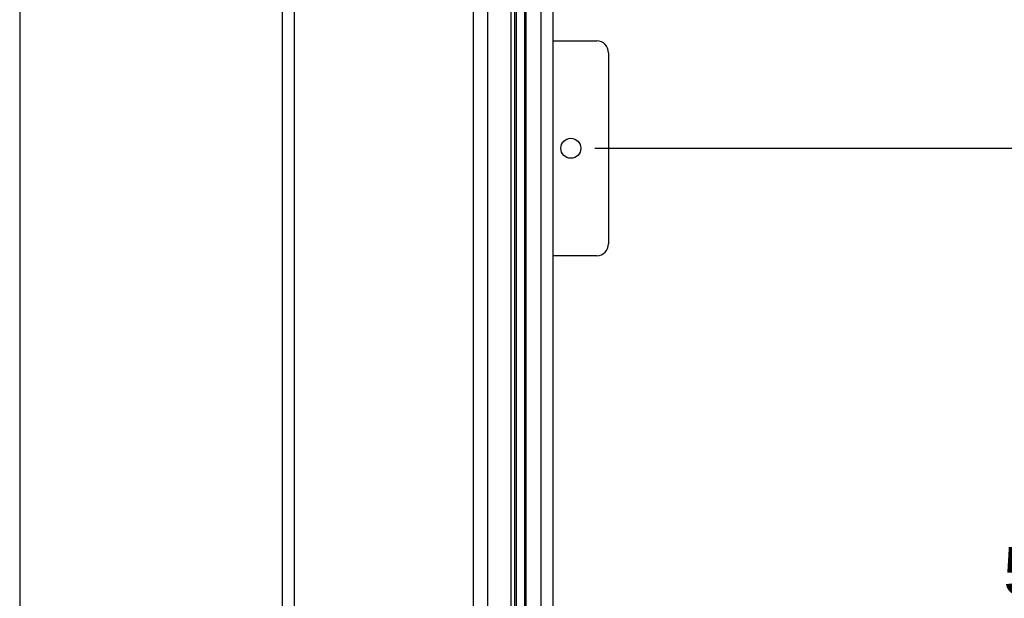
# Model space of a CAD drawing. Header units: inches. Extents: x 144.9 to 238.4, y 214.8 to 247.7.
# Tile 132 of 256: x 160.2 to 162.2, y 240.9 to 242.1. Entities that reach past the tile are written whole.
import ezdxf

# ---------------------------------------------------------------- set-up
doc = ezdxf.new("R2010")
doc.units = ezdxf.units.IN
doc.header["$LTSCALE"] = 0.25
doc.header["$MEASUREMENT"] = 0
doc.layers.add('ANNOTATIONS', color=1, linetype='Continuous')
doc.layers.add('MOTOR LH', color=7, linetype='Continuous')
doc.styles.add('ARIAL', font='arial.ttf', dxfattribs={"height": 0.09375})
doc.dimstyles.new('STANDARD$0', dxfattribs={"dimtxt": 0.09375, "dimasz": 0.09375, "dimexe": 0.03125, "dimexo": 0.046875, "dimgap": 0.09, "dimtad": 0, "dimtih": 1, "dimtoh": 1, "dimdec": 4, "dimzin": 0, "dimdsep": 46, "dimtxsty": 'ARIAL', "dimcen": 0.09, "dimadec": 0, "dimazin": 0, "dimtfac": 1, "dimtdec": 4, "dimtofl": 0, "dimtmove": 0, "dimatfit": 1, "dimfxl": 1, "dimtolj": 1, "dimtzin": 0, "dimarcsym": 0})

# ---------------------------------------------------------------- blocks, each defined once
blk = doc.blocks.new('*D105')
at = {"layer": 'ANNOTATIONS', "color": 0, "lineweight": -2, "transparency": 16777216}
for p, q in [((161.3732, 241.825), (162.3023, 241.825)), ((162.2711, 241.7312), (162.2711, 241.1339)), ((162.2711, 240.0883), (162.2711, 240.7002)), ((161.341, 239.9945), (162.3023, 239.9945))]:
    blk.add_line(p, q, dxfattribs=at)
at = {"layer": 'ANNOTATIONS', "color": 0, "transparency": 16777216}
for points in [[(162.2554, 241.7312), (162.2867, 241.7312), (162.2711, 241.825)], [(162.2554, 240.0883), (162.2867, 240.0883), (162.2711, 239.9945)]]:
    blk.add_solid(points, dxfattribs=at)
at = {"layer": 'defpoints', "color": 0, "transparency": 16777216}
for p in [(161.3263, 241.825), (162.2711, 241.825), (161.2941, 239.9945)]:
    blk.add_point(p, dxfattribs=at)
at = {"layer": 'ANNOTATIONS', "color": 0, "transparency": 16777216, "insert": (162.2711, 240.917), "char_height": 0.09375, "attachment_point": 5, "style": 'ARIAL'}
blk.add_mtext('\\A1;51"\\PPHOTOEYE', dxfattribs=at)

msp = doc.modelspace()

# ---------------------------------------------------------------- linework, layer by layer
at = {"layer": 'MOTOR LH'}
for p, q in [((160.24479, 246.53489), (160.24479, 239.9945)), ((160.76042, 239.9945), (160.76042, 246.53489))]:
    msp.add_line(p, q, dxfattribs=at)
at = {"layer": 'MOTOR LH', "linetype": 'Continuous'}
for p, q in [((161.21979, 240.14705), (161.21978, 245.08832)), ((161.23541, 245.08832), (161.23542, 240.14705)), ((161.21667, 240.6158), (161.21667, 244.24861)), ((161.23854, 240.6158), (161.23854, 244.24861)), ((160.78385, 239.9945), (160.78385, 243.9945)), ((161.13542, 240.31097), (161.13542, 243.9945)), ((161.16276, 243.96294), (161.16276, 240.36994)), ((161.20942, 240.4703), (161.20942, 243.96294)), ((161.26823, 240.36584), (161.26823, 243.75232)), ((161.29167, 240.38888), (161.29167, 243.74681)), ((161.29167, 242.03558), (161.37728, 242.03558)), ((161.40038, 242.01248), (161.40038, 241.63748)), ((161.37728, 241.61438), (161.29167, 241.61438))]:
    msp.add_line(p, q, dxfattribs=at)
msp.add_circle((161.32633, 241.82498), 0.01962, dxfattribs=at)
for centre, start, end in [((161.37728, 242.01248), 0, 90), ((161.37728, 241.63748), 270, 0)]:
    msp.add_arc(centre, 0.0231, start, end, dxfattribs=at)

# ---------------------------------------------------------------- dimensions: what is measured, and where the dimension line sits
at = {"layer": 'ANNOTATIONS'}
dim = msp.add_linear_dim(base=(162.27106, 241.82498), p1=(161.29411, 239.9945), p2=(161.32633, 241.82498), angle=90, text='51"\\PPHOTOEYE', dimstyle='STANDARD$0', dxfattribs=at)
dim.commit()
dim.dimension.update_dxf_attribs({"geometry": '*D105', "text_midpoint": (162.27106, 240.91705), "dimtype": 160})

doc.saveas('drawing.dxf')
